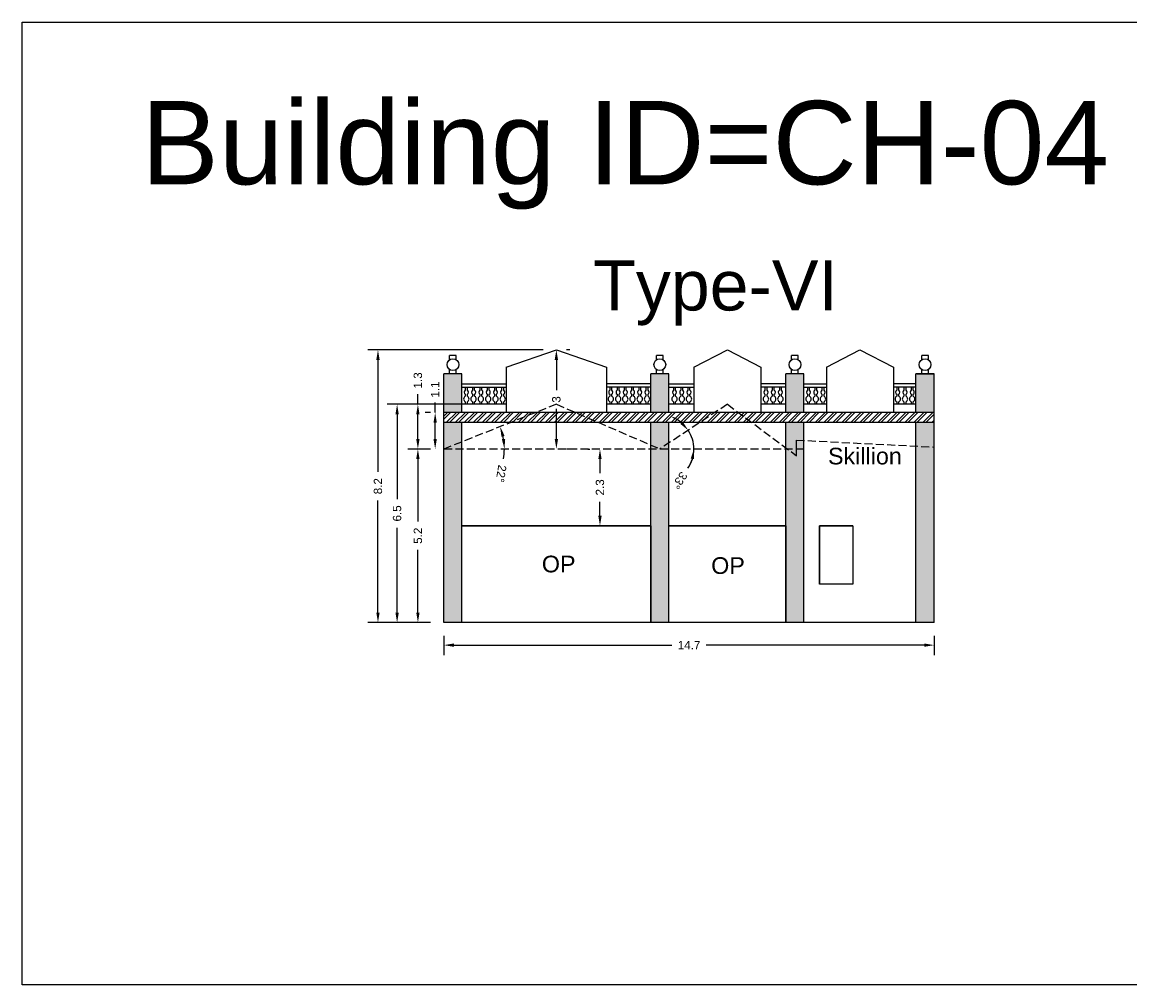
# Model space of a CAD drawing. Header units: metres. Extents: x 3416649 to 3417085, y -6712799 to -6712690.
# Tile 7 of 13: x 3416782 to 3416815, y -6712719 to -6712690. Entities that reach past the tile are written whole.
import ezdxf

# ---------------------------------------------------------------- set-up
doc = ezdxf.new("R2010")
doc.units = ezdxf.units.M
doc.linetypes.add('ACAD_ISO02W100', pattern=[15, 12, -3])
doc.layers.add('Dotted', color=7, linetype='ACAD_ISO02W100', plot=False)
doc.styles.get("Standard").update_dxf_attribs({"font": 'arial.ttf'})
doc.dimstyles.new('ISO-25', dxfattribs={"dimtxt": 0.25, "dimasz": 0.3, "dimexe": 0.3, "dimexo": 0.4, "dimgap": 0.2, "dimtad": 0, "dimdec": 1, "dimdsep": 46, "dimtxsty": 'Standard', "dimcen": 2.5, "dimadec": 0, "dimazin": 0, "dimtfac": 1, "dimtdec": 1, "dimtmove": 0, "dimatfit": 3, "dimfxl": 1, "dimarcsym": 0})

# ---------------------------------------------------------------- blocks, each defined once
blk = doc.blocks.new('*D32')
at = {"color": 0, "lineweight": -2, "transparency": 16777216}
for start, end in [(9.4945, 12.1896), (350.5055, 360)]:
    blk.add_arc((3416794.398, -6712702.875), 1.812, start, end, dxfattribs=at)
at = {"color": 0, "transparency": 16777216}
for points in [[(3416796.122, -6712702.507), (3416796.217, -6712702.478), (3416796.082, -6712702.205)], [(3416796.235, -6712702.572), (3416796.136, -6712702.58), (3416796.21, -6712702.875)]]:
    blk.add_solid(points, dxfattribs=at)
at = {"layer": 'Defpoints', "color": 0, "transparency": 16777216}
for p in [(3416797.768, -6712701.535), (3416796.153, -6712702.422), (3416794.398, -6712702.875), (3416794.398, -6712702.875), (3416805.188, -6712702.875)]:
    blk.add_point(p, dxfattribs=at)
at = {"color": 0, "transparency": 16777216, "insert": (3416796.112, -6712703.615), "char_height": 0.25, "attachment_point": 5, "rotation": 260.5055}
blk.add_mtext('22°', dxfattribs=at)
blk = doc.blocks.new('*D33')
at = {"color": 0, "lineweight": -2, "transparency": 16777216}
for start, end in [(50.3915, 67.2893), (360, 33.4937), (325.8223, 360), (326.2044, 343.1022)]:
    blk.add_arc((3416800.868, -6712702.875), 1.021, start, end, dxfattribs=at)
at = {"color": 0, "transparency": 16777216}
for points in [[(3416801.556, -6712702.055), (3416801.482, -6712702.122), (3416801.719, -6712702.312)], [(3416801.795, -6712703.164), (3416801.894, -6712703.179), (3416801.889, -6712702.875)]]:
    blk.add_solid(points, dxfattribs=at)
at = {"layer": 'Defpoints', "color": 0, "transparency": 16777216}
for p in [(3416802.893, -6712701.535), (3416801.812, -6712702.487), (3416794.398, -6712702.875), (3416800.868, -6712702.875), (3416805.188, -6712702.875)]:
    blk.add_point(p, dxfattribs=at)
at = {"color": 0, "transparency": 16777216, "insert": (3416801.462, -6712703.817), "char_height": 0.25, "attachment_point": 5, "rotation": 235.8223}
blk.add_mtext('33°', dxfattribs=at)
blk = doc.blocks.new('*D34')
at = {"color": 0, "lineweight": -2, "transparency": 16777216}
for p, q in [((3416793.998, -6712702.875), (3416793.318, -6712702.875)), ((3416793.618, -6712703.175), (3416793.618, -6712705.049)), ((3416793.618, -6712707.775), (3416793.618, -6712705.901)), ((3416793.998, -6712708.075), (3416793.318, -6712708.075))]:
    blk.add_line(p, q, dxfattribs=at)
at = {"color": 0, "transparency": 16777216}
for points in [[(3416793.568, -6712703.175), (3416793.668, -6712703.175), (3416793.618, -6712702.875)], [(3416793.568, -6712707.775), (3416793.668, -6712707.775), (3416793.618, -6712708.075)]]:
    blk.add_solid(points, dxfattribs=at)
at = {"layer": 'Defpoints', "color": 0, "transparency": 16777216}
for p in [(3416793.618, -6712702.875), (3416794.398, -6712702.875), (3416794.398, -6712708.075)]:
    blk.add_point(p, dxfattribs=at)
at = {"color": 0, "transparency": 16777216, "insert": (3416793.618, -6712705.475), "char_height": 0.25, "attachment_point": 5, "rotation": 90}
blk.add_mtext('5.2', dxfattribs=at)
blk = doc.blocks.new('*D35')
at = {"color": 0, "lineweight": -2, "transparency": 16777216}
for p, q in [((3416793.618, -6712701.535), (3416793.618, -6712701.235)), ((3416794.855, -6712701.535), (3416793.318, -6712701.535)), ((3416793.618, -6712702.575), (3416793.618, -6712701.835)), ((3416793.998, -6712702.875), (3416793.318, -6712702.875))]:
    blk.add_line(p, q, dxfattribs=at)
at = {"color": 0, "transparency": 16777216}
for points in [[(3416793.568, -6712701.835), (3416793.668, -6712701.835), (3416793.618, -6712701.535)], [(3416793.568, -6712702.575), (3416793.668, -6712702.575), (3416793.618, -6712702.875)]]:
    blk.add_solid(points, dxfattribs=at)
at = {"layer": 'Defpoints', "color": 0, "transparency": 16777216}
for p in [(3416793.618, -6712701.535), (3416795.255, -6712701.535), (3416794.398, -6712702.875)]:
    blk.add_point(p, dxfattribs=at)
at = {"color": 0, "transparency": 16777216, "insert": (3416793.618, -6712700.819), "char_height": 0.25, "attachment_point": 5, "rotation": 90}
blk.add_mtext('1.3', dxfattribs=at)
blk = doc.blocks.new('*D36')
at = {"color": 0, "lineweight": -2, "transparency": 16777216}
for p, q in [((3416798.168, -6712699.905), (3416798.068, -6712699.905)), ((3416797.768, -6712700.205), (3416797.768, -6712701.108)), ((3416797.768, -6712702.575), (3416797.768, -6712701.672)), ((3416798.168, -6712702.875), (3416798.068, -6712702.875))]:
    blk.add_line(p, q, dxfattribs=at)
at = {"color": 0, "transparency": 16777216}
for points in [[(3416797.718, -6712700.205), (3416797.818, -6712700.205), (3416797.768, -6712699.905)], [(3416797.718, -6712702.575), (3416797.818, -6712702.575), (3416797.768, -6712702.875)]]:
    blk.add_solid(points, dxfattribs=at)
at = {"layer": 'Defpoints', "color": 0, "transparency": 16777216}
for p in [(3416797.768, -6712699.905), (3416797.768, -6712702.875), (3416797.768, -6712702.875)]:
    blk.add_point(p, dxfattribs=at)
at = {"color": 0, "transparency": 16777216, "insert": (3416797.768, -6712701.39), "char_height": 0.25, "attachment_point": 5, "rotation": 90}
blk.add_mtext('3', dxfattribs=at)
blk = doc.blocks.new('*D37')
at = {"color": 0, "lineweight": -2, "transparency": 16777216}
for p, q in [((3416795.074, -6712701.535), (3416792.695, -6712701.535)), ((3416792.995, -6712701.835), (3416792.995, -6712704.376)), ((3416792.995, -6712707.775), (3416792.995, -6712705.234)), ((3416793.998, -6712708.075), (3416792.695, -6712708.075))]:
    blk.add_line(p, q, dxfattribs=at)
at = {"color": 0, "transparency": 16777216}
for points in [[(3416792.945, -6712701.835), (3416793.045, -6712701.835), (3416792.995, -6712701.535)], [(3416792.945, -6712707.775), (3416793.045, -6712707.775), (3416792.995, -6712708.075)]]:
    blk.add_solid(points, dxfattribs=at)
at = {"layer": 'Defpoints', "color": 0, "transparency": 16777216}
for p in [(3416792.995, -6712701.535), (3416795.474, -6712701.535), (3416794.398, -6712708.075)]:
    blk.add_point(p, dxfattribs=at)
at = {"color": 0, "transparency": 16777216, "insert": (3416792.995, -6712704.805), "char_height": 0.25, "attachment_point": 5, "rotation": 90}
blk.add_mtext('6.5', dxfattribs=at)
blk = doc.blocks.new('*D38')
at = {"color": 0, "lineweight": -2, "transparency": 16777216}
for p, q in [((3416797.368, -6712699.905), (3416792.121, -6712699.905)), ((3416792.421, -6712700.205), (3416792.421, -6712703.563)), ((3416792.421, -6712707.775), (3416792.421, -6712704.416)), ((3416793.998, -6712708.075), (3416792.121, -6712708.075))]:
    blk.add_line(p, q, dxfattribs=at)
at = {"color": 0, "transparency": 16777216}
for points in [[(3416792.371, -6712700.205), (3416792.471, -6712700.205), (3416792.421, -6712699.905)], [(3416792.371, -6712707.775), (3416792.471, -6712707.775), (3416792.421, -6712708.075)]]:
    blk.add_solid(points, dxfattribs=at)
at = {"layer": 'Defpoints', "color": 0, "transparency": 16777216}
for p in [(3416792.421, -6712699.905), (3416797.768, -6712699.905), (3416794.398, -6712708.075)]:
    blk.add_point(p, dxfattribs=at)
at = {"color": 0, "transparency": 16777216, "insert": (3416792.421, -6712703.99), "char_height": 0.25, "attachment_point": 5, "rotation": 90}
blk.add_mtext('8.2', dxfattribs=at)
blk = doc.blocks.new('*D39')
at = {"color": 0, "lineweight": -2, "transparency": 16777216}
for p, q in [((3416794.398, -6712708.475), (3416794.398, -6712709.053)), ((3416809.093, -6712708.475), (3416809.093, -6712709.053)), ((3416794.698, -6712708.753), (3416801.232, -6712708.753)), ((3416808.793, -6712708.753), (3416802.258, -6712708.753))]:
    blk.add_line(p, q, dxfattribs=at)
at = {"color": 0, "transparency": 16777216}
for points in [[(3416794.698, -6712708.703), (3416794.698, -6712708.803), (3416794.398, -6712708.753)], [(3416808.793, -6712708.703), (3416808.793, -6712708.803), (3416809.093, -6712708.753)]]:
    blk.add_solid(points, dxfattribs=at)
at = {"layer": 'Defpoints', "color": 0, "transparency": 16777216}
for p in [(3416794.398, -6712708.075), (3416809.093, -6712708.075), (3416809.093, -6712708.753)]:
    blk.add_point(p, dxfattribs=at)
at = {"color": 0, "transparency": 16777216, "insert": (3416801.745, -6712708.753), "char_height": 0.25, "attachment_point": 5}
blk.add_mtext('14.7', dxfattribs=at)
blk = doc.blocks.new('*D40')
at = {"color": 0, "lineweight": -2, "transparency": 16777216}
for p, q in [((3416798.715, -6712702.875), (3416798.775, -6712702.875)), ((3416799.075, -6712703.175), (3416799.075, -6712703.595)), ((3416799.075, -6712704.875), (3416799.075, -6712704.455)), ((3416798.715, -6712705.175), (3416798.775, -6712705.175))]:
    blk.add_line(p, q, dxfattribs=at)
at = {"color": 0, "transparency": 16777216}
for points in [[(3416799.025, -6712703.175), (3416799.125, -6712703.175), (3416799.075, -6712702.875)], [(3416799.025, -6712704.875), (3416799.125, -6712704.875), (3416799.075, -6712705.175)]]:
    blk.add_solid(points, dxfattribs=at)
at = {"layer": 'Defpoints', "color": 0, "transparency": 16777216}
for p in [(3416799.075, -6712702.875), (3416799.115, -6712702.875), (3416799.115, -6712705.175)]:
    blk.add_point(p, dxfattribs=at)
at = {"color": 0, "transparency": 16777216, "insert": (3416799.075, -6712704.025), "char_height": 0.25, "attachment_point": 5, "rotation": 90}
blk.add_mtext('2.3', dxfattribs=at)
blk = doc.blocks.new('*D41')
at = {"color": 0, "lineweight": -2, "transparency": 16777216}
for p, q in [((3416794.135, -6712701.785), (3416794.135, -6712701.485)), ((3416793.998, -6712701.785), (3416793.835, -6712701.785)), ((3416794.135, -6712702.575), (3416794.135, -6712702.085)), ((3416793.998, -6712702.875), (3416793.835, -6712702.875))]:
    blk.add_line(p, q, dxfattribs=at)
at = {"color": 0, "transparency": 16777216}
for points in [[(3416794.085, -6712702.085), (3416794.185, -6712702.085), (3416794.135, -6712701.785)], [(3416794.085, -6712702.575), (3416794.185, -6712702.575), (3416794.135, -6712702.875)]]:
    blk.add_solid(points, dxfattribs=at)
at = {"layer": 'Defpoints', "color": 0, "transparency": 16777216}
for p in [(3416794.135, -6712701.785), (3416794.398, -6712701.785), (3416794.398, -6712702.875)]:
    blk.add_point(p, dxfattribs=at)
at = {"color": 0, "transparency": 16777216, "insert": (3416794.135, -6712701.093), "char_height": 0.25, "attachment_point": 5, "rotation": 90}
blk.add_mtext('1.1', dxfattribs=at)

msp = doc.modelspace()

# ---------------------------------------------------------------- hatches: boundary and pattern name
h = msp.add_hatch(color=256)
h.dxf.hatch_style = 1
h.paths.add_polyline_path([(3416794.938, -6712702.816), (3416794.388, -6712702.789), (3416794.388, -6712708.075), (3416794.938, -6712708.075)])
h.paths.add_polyline_path([(3416794.938, -6712702.085), (3416794.388, -6712702.085), (3416794.388, -6712702.789), (3416794.938, -6712702.816)])
h.paths.add_polyline_path([(3416794.938, -6712700.625), (3416794.388, -6712700.625), (3416794.388, -6712701.785), (3416794.938, -6712701.785)])
h = msp.add_hatch(color=256)
h.dxf.hatch_style = 1
h.paths.add_polyline_path([(3416801.138, -6712702.816), (3416800.588, -6712702.789), (3416800.588, -6712708.075), (3416801.138, -6712708.075)])
h.paths.add_polyline_path([(3416801.138, -6712702.085), (3416800.588, -6712702.085), (3416800.588, -6712702.789), (3416801.138, -6712702.816)])
h.paths.add_polyline_path([(3416801.138, -6712700.625), (3416800.588, -6712700.625), (3416800.588, -6712701.785), (3416801.138, -6712701.785)])
h = msp.add_hatch(color=256)
h.dxf.hatch_style = 1
h.paths.add_polyline_path([(3416805.188, -6712702.816), (3416804.638, -6712702.789), (3416804.638, -6712708.075), (3416805.188, -6712708.075)])
h.paths.add_polyline_path([(3416805.188, -6712702.085), (3416804.638, -6712702.085), (3416804.638, -6712702.789), (3416805.188, -6712702.816)])
h.paths.add_polyline_path([(3416805.188, -6712700.625), (3416804.638, -6712700.625), (3416804.638, -6712701.785), (3416805.188, -6712701.785)])
h = msp.add_hatch(color=256)
h.dxf.hatch_style = 1
h.paths.add_polyline_path([(3416809.093, -6712702.816), (3416808.543, -6712702.789), (3416808.543, -6712708.075), (3416809.093, -6712708.075)])
h.paths.add_polyline_path([(3416809.093, -6712702.085), (3416808.543, -6712702.085), (3416808.543, -6712702.789), (3416809.093, -6712702.816)])
h.paths.add_polyline_path([(3416809.093, -6712700.625), (3416808.543, -6712700.625), (3416808.543, -6712701.785), (3416809.093, -6712701.785)])
h = msp.add_hatch()
h.set_pattern_fill('ANSI32', color=256, scale=0.02)
h.set_pattern_definition([(45, (-4.04917, 3.07246), (-0.134703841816, 0.134703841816), []), (45, (-3.95937, 3.07246), (-0.134703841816, 0.134703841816), [])])
h.paths.add_polyline_path([(3416809.093, -6712702.085), (3416809.093, -6712701.785), (3416794.398, -6712701.785), (3416794.398, -6712702.085)])

# ---------------------------------------------------------------- linework, layer by layer
for p, q in [((3416794.398, -6712708.075), (3416794.398, -6712700.625)), ((3416794.938, -6712701.785), (3416794.938, -6712700.625)), ((3416800.598, -6712701.785), (3416800.598, -6712700.625)), ((3416801.138, -6712701.785), (3416801.138, -6712700.625)), ((3416804.648, -6712701.785), (3416804.648, -6712700.625)), ((3416805.188, -6712701.785), (3416805.188, -6712700.625)), ((3416794.938, -6712708.075), (3416794.938, -6712702.085)), ((3416800.598, -6712708.075), (3416800.598, -6712702.085)), ((3416801.138, -6712708.075), (3416801.138, -6712702.085)), ((3416804.648, -6712708.075), (3416804.648, -6712702.085)), ((3416805.188, -6712708.075), (3416805.188, -6712702.085))]:
    msp.add_line(p, q)
for points in [[(3416781.757, -6712690.082), (3416815.903, -6712690.082), (3416815.903, -6712718.934), (3416781.757, -6712718.934)], [(3416794.938, -6712705.175), (3416800.598, -6712705.175), (3416800.598, -6712708.075), (3416794.938, -6712708.075)], [(3416801.138, -6712705.175), (3416804.648, -6712705.175), (3416804.648, -6712708.075), (3416801.138, -6712708.075)], [(3416805.652, -6712705.175), (3416806.652, -6712705.175), (3416806.652, -6712706.925), (3416805.652, -6712706.925)]]:
    msp.add_lwpolyline(points, close=True)
for points in [[(3416796.268, -6712700.425), (3416797.768, -6712699.905), (3416799.268, -6712700.425)], [(3416801.893, -6712700.425), (3416802.893, -6712699.905), (3416803.893, -6712700.425)], [(3416805.868, -6712700.425), (3416806.868, -6712699.905), (3416807.868, -6712700.425)], [(3416794.568, -6712700.203), (3416794.568, -6712700.069)], [(3416794.768, -6712700.069), (3416794.568, -6712700.069)], [(3416794.768, -6712700.203), (3416794.768, -6712700.069)], [(3416800.768, -6712700.203), (3416800.768, -6712700.069)], [(3416800.968, -6712700.069), (3416800.768, -6712700.069)], [(3416800.968, -6712700.203), (3416800.968, -6712700.069)], [(3416804.818, -6712700.203), (3416804.818, -6712700.069)], [(3416805.018, -6712700.069), (3416804.818, -6712700.069)], [(3416805.018, -6712700.203), (3416805.018, -6712700.069)], [(3416808.718, -6712700.203), (3416808.718, -6712700.069)], [(3416808.918, -6712700.069), (3416808.718, -6712700.069)], [(3416808.918, -6712700.203), (3416808.918, -6712700.069)], [(3416794.938, -6712700.625), (3416794.398, -6712700.625)], [(3416794.568, -6712700.625), (3416794.568, -6712700.491)], [(3416794.768, -6712700.625), (3416794.768, -6712700.491)], [(3416796.268, -6712700.425), (3416796.268, -6712701.785)], [(3416799.268, -6712700.425), (3416799.268, -6712701.785)], [(3416801.138, -6712700.625), (3416800.598, -6712700.625)], [(3416800.768, -6712700.625), (3416800.768, -6712700.491)], [(3416800.968, -6712700.625), (3416800.968, -6712700.491)], [(3416801.893, -6712700.425), (3416801.893, -6712701.785)], [(3416803.893, -6712700.425), (3416803.893, -6712701.785)], [(3416805.188, -6712700.625), (3416804.648, -6712700.625)], [(3416804.818, -6712700.625), (3416804.818, -6712700.491)], [(3416805.018, -6712700.625), (3416805.018, -6712700.491)], [(3416805.868, -6712700.425), (3416805.868, -6712701.785)], [(3416807.868, -6712700.425), (3416807.868, -6712701.785)], [(3416809.093, -6712700.625), (3416808.543, -6712700.625)], [(3416808.543, -6712701.785), (3416808.543, -6712700.625)], [(3416808.568, -6712700.625), (3416809.068, -6712700.625)], [(3416808.718, -6712700.625), (3416808.718, -6712700.491)], [(3416808.918, -6712700.625), (3416808.918, -6712700.491)], [(3416809.093, -6712708.075), (3416809.093, -6712700.625)], [(3416794.938, -6712700.925), (3416796.268, -6712700.925)], [(3416800.598, -6712700.925), (3416799.268, -6712700.925)], [(3416801.138, -6712700.925), (3416801.893, -6712700.925)], [(3416804.648, -6712700.925), (3416803.893, -6712700.925)], [(3416805.193, -6712700.925), (3416805.868, -6712700.925)], [(3416808.543, -6712700.925), (3416807.868, -6712700.925)], [(3416794.938, -6712701.025), (3416796.268, -6712701.025)], [(3416800.598, -6712701.025), (3416799.268, -6712701.025)], [(3416801.138, -6712701.025), (3416801.893, -6712701.025)], [(3416804.648, -6712701.025), (3416803.893, -6712701.025)], [(3416805.193, -6712701.025), (3416805.868, -6712701.025)], [(3416808.543, -6712701.025), (3416807.868, -6712701.025)], [(3416796.268, -6712701.535), (3416794.938, -6712701.535)], [(3416800.598, -6712701.535), (3416799.268, -6712701.535)], [(3416801.893, -6712701.535), (3416801.138, -6712701.535)], [(3416804.648, -6712701.535), (3416803.893, -6712701.535)], [(3416805.868, -6712701.535), (3416805.188, -6712701.535)], [(3416808.543, -6712701.535), (3416807.868, -6712701.535)], [(3416809.093, -6712701.785), (3416794.398, -6712701.785)], [(3416809.093, -6712702.085), (3416794.398, -6712702.085)], [(3416808.543, -6712708.075), (3416808.543, -6712702.085)], [(3416804.965, -6712703.075), (3416804.965, -6712702.607)], [(3416800.598, -6712705.175), (3416794.938, -6712705.175)], [(3416804.648, -6712705.175), (3416801.138, -6712705.175)], [(3416806.652, -6712705.175), (3416805.652, -6712705.175)], [(3416805.652, -6712705.175), (3416805.652, -6712706.925)], [(3416806.652, -6712705.175), (3416806.652, -6712706.925)], [(3416806.652, -6712706.925), (3416805.652, -6712706.925)], [(3416809.093, -6712708.075), (3416794.398, -6712708.075)]]:
    msp.add_lwpolyline(points)
for points in [[(3416795.037, -6712701.025), (3416795.037, -6712701.112, 0.504557), (3416795.037, -6712701.234), (3416795.037, -6712701.293, 0.59952), (3416795.037, -6712701.461), (3416795.037, -6712701.535)], [(3416795.1, -6712701.535), (3416795.1, -6712701.461, 0.59952), (3416795.1, -6712701.293), (3416795.1, -6712701.234, 0.504557), (3416795.1, -6712701.112), (3416795.1, -6712701.025)], [(3416795.255, -6712701.025), (3416795.255, -6712701.112, 0.504557), (3416795.255, -6712701.234), (3416795.255, -6712701.293, 0.59952), (3416795.255, -6712701.461), (3416795.255, -6712701.535)], [(3416795.319, -6712701.535), (3416795.319, -6712701.461, 0.59952), (3416795.319, -6712701.293), (3416795.319, -6712701.234, 0.504557), (3416795.319, -6712701.112), (3416795.319, -6712701.025)], [(3416795.474, -6712701.025), (3416795.474, -6712701.112, 0.504557), (3416795.474, -6712701.234), (3416795.474, -6712701.293, 0.59952), (3416795.474, -6712701.461), (3416795.474, -6712701.535)], [(3416795.538, -6712701.535), (3416795.538, -6712701.461, 0.59952), (3416795.538, -6712701.293), (3416795.538, -6712701.234, 0.504557), (3416795.538, -6712701.112), (3416795.538, -6712701.025)], [(3416795.693, -6712701.025), (3416795.693, -6712701.112, 0.504557), (3416795.693, -6712701.234), (3416795.693, -6712701.293, 0.59952), (3416795.693, -6712701.461), (3416795.693, -6712701.535)], [(3416795.757, -6712701.535), (3416795.757, -6712701.461, 0.59952), (3416795.757, -6712701.293), (3416795.757, -6712701.234, 0.504557), (3416795.757, -6712701.112), (3416795.757, -6712701.025)], [(3416795.912, -6712701.025), (3416795.912, -6712701.112, 0.504557), (3416795.912, -6712701.234), (3416795.912, -6712701.293, 0.59952), (3416795.912, -6712701.461), (3416795.912, -6712701.535)], [(3416795.975, -6712701.535), (3416795.975, -6712701.461, 0.59952), (3416795.975, -6712701.293), (3416795.975, -6712701.234, 0.504557), (3416795.975, -6712701.112), (3416795.975, -6712701.025)], [(3416796.126, -6712701.025), (3416796.126, -6712701.112, 0.504557), (3416796.126, -6712701.234), (3416796.126, -6712701.293, 0.59952), (3416796.126, -6712701.461), (3416796.126, -6712701.535)], [(3416796.19, -6712701.535), (3416796.19, -6712701.461, 0.59952), (3416796.19, -6712701.293), (3416796.19, -6712701.234, 0.504557), (3416796.19, -6712701.112), (3416796.19, -6712701.025)], [(3416799.368, -6712701.025), (3416799.368, -6712701.112, 0.504557), (3416799.368, -6712701.234), (3416799.368, -6712701.293, 0.59952), (3416799.368, -6712701.461), (3416799.368, -6712701.535)], [(3416799.432, -6712701.535), (3416799.432, -6712701.461, 0.59952), (3416799.432, -6712701.293), (3416799.432, -6712701.234, 0.504557), (3416799.432, -6712701.112), (3416799.432, -6712701.025)], [(3416799.587, -6712701.025), (3416799.587, -6712701.112, 0.504557), (3416799.587, -6712701.234), (3416799.587, -6712701.293, 0.59952), (3416799.587, -6712701.461), (3416799.587, -6712701.535)], [(3416799.65, -6712701.535), (3416799.65, -6712701.461, 0.59952), (3416799.65, -6712701.293), (3416799.65, -6712701.234, 0.504557), (3416799.65, -6712701.112), (3416799.65, -6712701.025)], [(3416799.801, -6712701.025), (3416799.801, -6712701.112, 0.504557), (3416799.801, -6712701.234), (3416799.801, -6712701.293, 0.59952), (3416799.801, -6712701.461), (3416799.801, -6712701.535)], [(3416799.865, -6712701.535), (3416799.865, -6712701.461, 0.59952), (3416799.865, -6712701.293), (3416799.865, -6712701.234, 0.504557), (3416799.865, -6712701.112), (3416799.865, -6712701.025)], [(3416800.02, -6712701.025), (3416800.02, -6712701.112, 0.504557), (3416800.02, -6712701.234), (3416800.02, -6712701.293, 0.59952), (3416800.02, -6712701.461), (3416800.02, -6712701.535)], [(3416800.084, -6712701.535), (3416800.084, -6712701.461, 0.59952), (3416800.084, -6712701.293), (3416800.084, -6712701.234, 0.504557), (3416800.084, -6712701.112), (3416800.084, -6712701.025)], [(3416800.235, -6712701.025), (3416800.235, -6712701.112, 0.504557), (3416800.235, -6712701.234), (3416800.235, -6712701.293, 0.59952), (3416800.235, -6712701.461), (3416800.235, -6712701.535)], [(3416800.298, -6712701.535), (3416800.298, -6712701.461, 0.59952), (3416800.298, -6712701.293), (3416800.298, -6712701.234, 0.504557), (3416800.298, -6712701.112), (3416800.298, -6712701.025)], [(3416800.454, -6712701.025), (3416800.454, -6712701.112, 0.504557), (3416800.454, -6712701.234), (3416800.454, -6712701.293, 0.59952), (3416800.454, -6712701.461), (3416800.454, -6712701.535)], [(3416800.517, -6712701.535), (3416800.517, -6712701.461, 0.59952), (3416800.517, -6712701.293), (3416800.517, -6712701.234, 0.504557), (3416800.517, -6712701.112), (3416800.517, -6712701.025)], [(3416801.277, -6712701.025), (3416801.277, -6712701.112, 0.504557), (3416801.277, -6712701.234), (3416801.277, -6712701.293, 0.59952), (3416801.277, -6712701.461), (3416801.277, -6712701.535)], [(3416801.34, -6712701.535), (3416801.34, -6712701.461, 0.59952), (3416801.34, -6712701.293), (3416801.34, -6712701.234, 0.504557), (3416801.34, -6712701.112), (3416801.34, -6712701.025)], [(3416801.496, -6712701.025), (3416801.496, -6712701.112, 0.504557), (3416801.496, -6712701.234), (3416801.496, -6712701.293, 0.59952), (3416801.496, -6712701.461), (3416801.496, -6712701.535)], [(3416801.559, -6712701.535), (3416801.559, -6712701.461, 0.59952), (3416801.559, -6712701.293), (3416801.559, -6712701.234, 0.504557), (3416801.559, -6712701.112), (3416801.559, -6712701.025)], [(3416801.71, -6712701.025), (3416801.71, -6712701.112, 0.504557), (3416801.71, -6712701.234), (3416801.71, -6712701.293, 0.59952), (3416801.71, -6712701.461), (3416801.71, -6712701.535)], [(3416801.773, -6712701.535), (3416801.773, -6712701.461, 0.59952), (3416801.773, -6712701.293), (3416801.773, -6712701.234, 0.504557), (3416801.773, -6712701.112), (3416801.773, -6712701.025)], [(3416804.017, -6712701.025), (3416804.017, -6712701.112, 0.504557), (3416804.017, -6712701.234), (3416804.017, -6712701.293, 0.59952), (3416804.017, -6712701.461), (3416804.017, -6712701.535)], [(3416804.081, -6712701.535), (3416804.081, -6712701.461, 0.59952), (3416804.081, -6712701.293), (3416804.081, -6712701.234, 0.504557), (3416804.081, -6712701.112), (3416804.081, -6712701.025)], [(3416804.236, -6712701.025), (3416804.236, -6712701.112, 0.504557), (3416804.236, -6712701.234), (3416804.236, -6712701.293, 0.59952), (3416804.236, -6712701.461), (3416804.236, -6712701.535)], [(3416804.3, -6712701.535), (3416804.3, -6712701.461, 0.59952), (3416804.3, -6712701.293), (3416804.3, -6712701.234, 0.504557), (3416804.3, -6712701.112), (3416804.3, -6712701.025)], [(3416804.451, -6712701.025), (3416804.451, -6712701.112, 0.504557), (3416804.451, -6712701.234), (3416804.451, -6712701.293, 0.59952), (3416804.451, -6712701.461), (3416804.451, -6712701.535)], [(3416804.514, -6712701.535), (3416804.514, -6712701.461, 0.59952), (3416804.514, -6712701.293), (3416804.514, -6712701.234, 0.504557), (3416804.514, -6712701.112), (3416804.514, -6712701.025)], [(3416805.293, -6712701.025), (3416805.293, -6712701.112, 0.504557), (3416805.293, -6712701.234), (3416805.293, -6712701.293, 0.59952), (3416805.293, -6712701.461), (3416805.293, -6712701.535)], [(3416805.357, -6712701.535), (3416805.357, -6712701.461, 0.59952), (3416805.357, -6712701.293), (3416805.357, -6712701.234, 0.504557), (3416805.357, -6712701.112), (3416805.357, -6712701.025)], [(3416805.512, -6712701.025), (3416805.512, -6712701.112, 0.504557), (3416805.512, -6712701.234), (3416805.512, -6712701.293, 0.59952), (3416805.512, -6712701.461), (3416805.512, -6712701.535)], [(3416805.575, -6712701.535), (3416805.575, -6712701.461, 0.59952), (3416805.575, -6712701.293), (3416805.575, -6712701.234, 0.504557), (3416805.575, -6712701.112), (3416805.575, -6712701.025)], [(3416805.726, -6712701.025), (3416805.726, -6712701.112, 0.504557), (3416805.726, -6712701.234), (3416805.726, -6712701.293, 0.59952), (3416805.726, -6712701.461), (3416805.726, -6712701.535)], [(3416805.79, -6712701.535), (3416805.79, -6712701.461, 0.59952), (3416805.79, -6712701.293), (3416805.79, -6712701.234, 0.504557), (3416805.79, -6712701.112), (3416805.79, -6712701.025)], [(3416807.968, -6712701.025), (3416807.968, -6712701.112, 0.504557), (3416807.968, -6712701.234), (3416807.968, -6712701.293, 0.59952), (3416807.968, -6712701.461), (3416807.968, -6712701.535)], [(3416808.032, -6712701.535), (3416808.032, -6712701.461, 0.59952), (3416808.032, -6712701.293), (3416808.032, -6712701.234, 0.504557), (3416808.032, -6712701.112), (3416808.032, -6712701.025)], [(3416808.187, -6712701.025), (3416808.187, -6712701.112, 0.504557), (3416808.187, -6712701.234), (3416808.187, -6712701.293, 0.59952), (3416808.187, -6712701.461), (3416808.187, -6712701.535)], [(3416808.25, -6712701.535), (3416808.25, -6712701.461, 0.59952), (3416808.25, -6712701.293), (3416808.25, -6712701.234, 0.504557), (3416808.25, -6712701.112), (3416808.25, -6712701.025)], [(3416808.401, -6712701.025), (3416808.401, -6712701.112, 0.504557), (3416808.401, -6712701.234), (3416808.401, -6712701.293, 0.59952), (3416808.401, -6712701.461), (3416808.401, -6712701.535)], [(3416808.465, -6712701.535), (3416808.465, -6712701.461, 0.59952), (3416808.465, -6712701.293), (3416808.465, -6712701.234, 0.504557), (3416808.465, -6712701.112), (3416808.465, -6712701.025)]]:
    msp.add_lwpolyline(points, format="xyb")
for centre in [(3416794.668, -6712700.347), (3416800.868, -6712700.347), (3416804.918, -6712700.347), (3416808.818, -6712700.347)]:
    msp.add_circle(centre, 0.176)
at = {"layer": 'Dotted', "ltscale": 0.02}
for points in [[(3416797.768, -6712701.535), (3416794.398, -6712702.875)], [(3416797.768, -6712701.535), (3416800.868, -6712702.875)], [(3416802.893, -6712701.535), (3416800.868, -6712702.875)], [(3416802.893, -6712701.535), (3416804.965, -6712703.075)], [(3416804.965, -6712702.607), (3416809.093, -6712702.816)], [(3416805.188, -6712702.875), (3416794.398, -6712702.875)]]:
    msp.add_lwpolyline(points, dxfattribs=at)

# ---------------------------------------------------------------- texts
at = {"attachment_point": 1}
for s, width, heights, insert, char_height in [('Building ID=CH-04', 67.86454, [0.517], (3416785.32, -6712692.443), 2.5), ('Type-VI', 9.99112, [0.517], (3416798.871, -6712697.223), 1.5), ('Skillion', 1.17554, [0], (3416805.909, -6712702.837), 0.5), ('OP', 1.17554, [0], (3416797.333, -6712706.072), 0.5), ('OP', 1.17554, [0], (3416802.408, -6712706.118), 0.5)]:
    msp.add_mtext_dynamic_manual_height_columns(s, width=width, gutter_width=12.5, heights=heights, dxfattribs=dict(at, insert=insert, char_height=char_height))

# ---------------------------------------------------------------- dimensions: what is measured, and where the dimension line sits
for base, p1, p2, picture, middle in [((3416792.421, -6712699.905), (3416794.398, -6712708.075), (3416797.768, -6712699.905), '*D38', (3416792.421, -6712703.99)), ((3416797.768, -6712702.875), (3416797.768, -6712699.905), (3416797.768, -6712702.875), '*D36', (3416797.768, -6712701.39)), ((3416793.618, -6712701.535), (3416794.398, -6712702.875), (3416795.255, -6712701.535), '*D35', (3416793.618, -6712700.819)), ((3416794.135, -6712701.785), (3416794.398, -6712702.875), (3416794.398, -6712701.785), '*D41', (3416794.135, -6712701.093)), ((3416792.995, -6712701.535), (3416794.398, -6712708.075), (3416795.474, -6712701.535), '*D37', (3416792.995, -6712704.805)), ((3416793.618, -6712702.875), (3416794.398, -6712708.075), (3416794.398, -6712702.875), '*D34', (3416793.618, -6712705.475)), ((3416799.075, -6712702.875), (3416799.115, -6712705.175), (3416799.115, -6712702.875), '*D40', (3416799.075, -6712704.025))]:
    dim = msp.add_linear_dim(base=base, p1=p1, p2=p2, angle=90, dimstyle='ISO-25')
    dim.commit()
    dim.dimension.update_dxf_attribs({"geometry": picture, "text_midpoint": middle})
for base, line2, picture, middle in [((3416796.153, -6712702.422), ((3416797.768, -6712701.535), (3416794.398, -6712702.875)), '*D32', (3416796.112, -6712703.615)), ((3416801.812, -6712702.487), ((3416802.893, -6712701.535), (3416800.868, -6712702.875)), '*D33', (3416801.462, -6712703.817))]:
    dim = msp.add_angular_dim_2l(base=base, line1=((3416805.188, -6712702.875), (3416794.398, -6712702.875)), line2=line2, dimstyle='ISO-25')
    dim.commit()
    dim.dimension.update_dxf_attribs({"geometry": picture, "text_midpoint": middle})
dim = msp.add_linear_dim(base=(3416809.093, -6712708.753), p1=(3416794.398, -6712708.075), p2=(3416809.093, -6712708.075), dimstyle='ISO-25')
dim.commit()
dim.dimension.update_dxf_attribs({"geometry": '*D39', "text_midpoint": (3416801.745, -6712708.753)})

doc.saveas('drawing.dxf')
